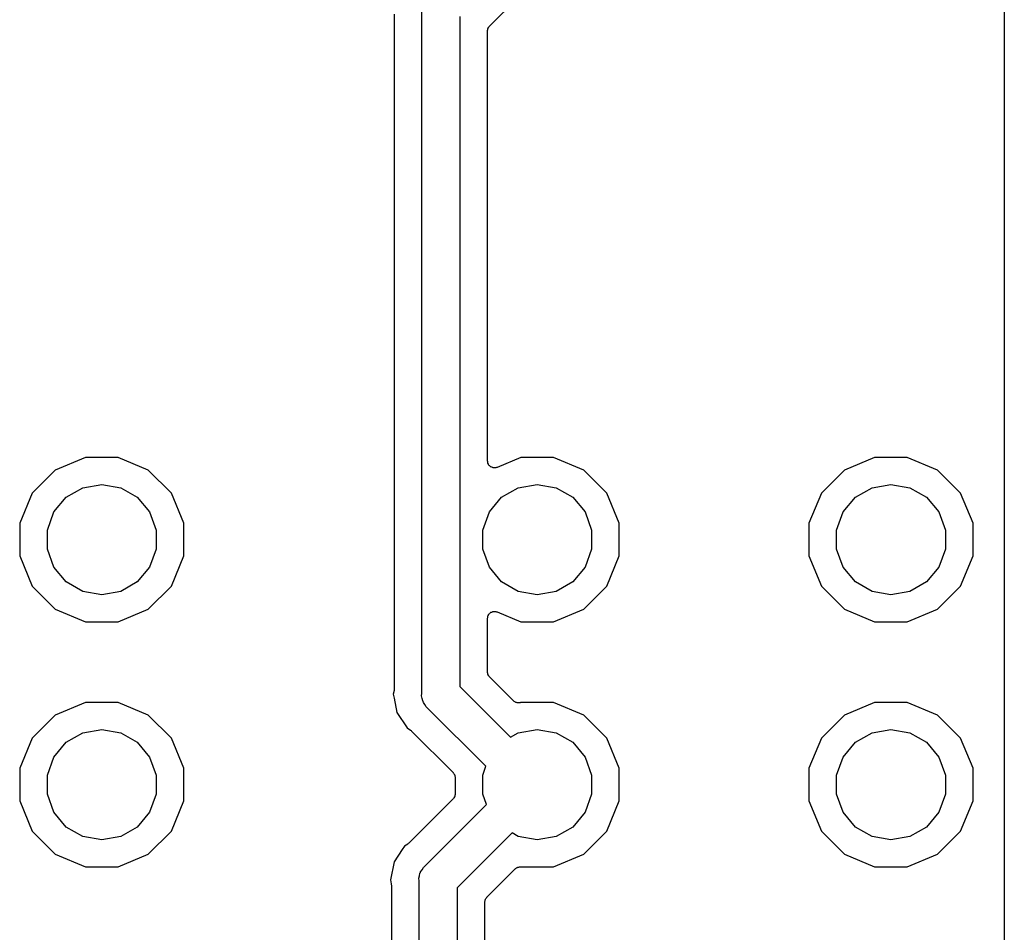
# Model space of a CAD drawing. Extents: x 66 to 115.1, y -104 to -36.9.
# Tile 4 of 8: x 97 to 115.1, y -87.2 to -70.5. Entities that reach past the tile are written whole.
import ezdxf

# ---------------------------------------------------------------- set-up
doc = ezdxf.new("R2010")
doc.units = 0
doc.header["$MEASUREMENT"] = 0
doc.layers.add('BLACK', color=7, linetype='CONTINUOUS')

msp = doc.modelspace()

# ---------------------------------------------------------------- linework, layer by layer
at = {"layer": 'BLACK', "linetype": 'CONTINUOUS'}
for p, q in [((115.082, -37.075), (115.082, -103.605)), ((105.625, -70.5682), (106.148, -70.0452)), ((103.872, -70.347), (103.872, -82.743)), ((104.38, -82.8247), (104.38, -70.2653)), ((105.08, -70.395), (105.08, -82.695)), ((105.588, -70.6469), (105.593, -70.6309)), ((105.589, -70.6525), (105.588, -70.6469)), ((105.588, -70.658), (105.589, -70.6525)), ((105.588, -78.5554), (105.588, -70.658)), ((105.593, -70.6309), (105.596, -70.6146)), ((105.596, -70.6146), (105.598, -70.6097)), ((105.598, -70.6097), (105.6, -70.6043)), ((105.6, -70.6043), (105.609, -70.5907)), ((105.609, -70.5907), (105.618, -70.5764)), ((105.618, -70.5764), (105.622, -70.5728)), ((105.622, -70.5728), (105.625, -70.5682)), ((98.2, -78.492), (97.6458, -78.7216)), ((98.8, -78.492), (98.2, -78.492)), ((99.3542, -78.7216), (98.8, -78.492)), ((106.2, -78.492), (105.764, -78.6728)), ((106.8, -78.492), (106.2, -78.492)), ((107.354, -78.7216), (106.8, -78.492)), ((112.7, -78.492), (112.146, -78.7216)), ((113.3, -78.492), (112.7, -78.492)), ((113.854, -78.7216), (113.3, -78.492)), ((105.59, -78.5691), (105.588, -78.5554)), ((105.591, -78.5829), (105.59, -78.5691)), ((105.594, -78.5907), (105.591, -78.5829)), ((105.596, -78.5989), (105.594, -78.5907)), ((105.603, -78.6109), (105.596, -78.5989)), ((105.608, -78.6237), (105.603, -78.6109)), ((105.614, -78.6298), (105.608, -78.6237)), ((105.618, -78.6371), (105.614, -78.6298)), ((105.628, -78.646), (105.618, -78.6371)), ((105.638, -78.6562), (105.628, -78.646)), ((105.645, -78.6601), (105.638, -78.6562)), ((105.651, -78.6654), (105.645, -78.6601)), ((105.665, -78.6702), (105.651, -78.6654)), ((105.677, -78.6766), (105.665, -78.6702)), ((105.685, -78.6777), (105.677, -78.6766)), ((105.693, -78.6805), (105.685, -78.6777)), ((105.707, -78.6805), (105.693, -78.6805)), ((105.721, -78.6823), (105.707, -78.6805)), ((105.729, -78.6805), (105.721, -78.6823)), ((105.737, -78.6805), (105.729, -78.6805)), ((105.75, -78.6758), (105.737, -78.6805)), ((105.764, -78.6728), (105.75, -78.6758)), ((97.6458, -78.7216), (97.2216, -79.1458)), ((99.7784, -79.1458), (99.3542, -78.7216)), ((107.778, -79.1458), (107.354, -78.7216)), ((112.146, -78.7216), (111.722, -79.1458)), ((114.278, -79.1458), (113.854, -78.7216)), ((97.8473, -79.2221), (98.1527, -79.0458)), ((98.1527, -79.0458), (98.5, -78.9846)), ((98.5, -78.9846), (98.8473, -79.0458)), ((98.8473, -79.0458), (99.1527, -79.2221)), ((105.847, -79.2221), (106.153, -79.0458)), ((106.153, -79.0458), (106.5, -78.9846)), ((106.5, -78.9846), (106.847, -79.0458)), ((106.847, -79.0458), (107.153, -79.2221)), ((112.347, -79.2221), (112.653, -79.0458)), ((112.653, -79.0458), (113, -78.9846)), ((113, -78.9846), (113.347, -79.0458)), ((113.347, -79.0458), (113.653, -79.2221)), ((97.2216, -79.1458), (96.992, -79.7)), ((97.6206, -79.4923), (97.8473, -79.2221)), ((99.1527, -79.2221), (99.3794, -79.4923)), ((100.008, -79.7), (99.7784, -79.1458)), ((105.621, -79.4923), (105.847, -79.2221)), ((107.153, -79.2221), (107.379, -79.4923)), ((108.008, -79.7), (107.778, -79.1458)), ((111.722, -79.1458), (111.492, -79.7)), ((112.121, -79.4923), (112.347, -79.2221)), ((113.653, -79.2221), (113.879, -79.4923)), ((114.508, -79.7), (114.278, -79.1458)), ((97.5, -79.8237), (97.6206, -79.4923)), ((99.3794, -79.4923), (99.5, -79.8237)), ((105.5, -79.8237), (105.621, -79.4923)), ((107.379, -79.4923), (107.5, -79.8237)), ((112, -79.8237), (112.121, -79.4923)), ((113.879, -79.4923), (114, -79.8237)), ((96.992, -79.7), (96.992, -80.3)), ((100.008, -80.3), (100.008, -79.7)), ((108.008, -80.3), (108.008, -79.7)), ((111.492, -79.7), (111.492, -80.3)), ((114.508, -80.3), (114.508, -79.7)), ((97.5, -80.1763), (97.5, -79.8237)), ((99.5, -79.8237), (99.5, -80.1763)), ((105.5, -80.1763), (105.5, -79.8237)), ((107.5, -79.8237), (107.5, -80.1763)), ((112, -80.1763), (112, -79.8237)), ((114, -79.8237), (114, -80.1763)), ((96.992, -80.3), (97.2216, -80.8542)), ((97.6206, -80.5077), (97.5, -80.1763)), ((99.5, -80.1763), (99.3794, -80.5077)), ((99.7784, -80.8542), (100.008, -80.3)), ((105.621, -80.5077), (105.5, -80.1763)), ((107.5, -80.1763), (107.379, -80.5077)), ((107.778, -80.8542), (108.008, -80.3)), ((111.492, -80.3), (111.722, -80.8542)), ((112.121, -80.5077), (112, -80.1763)), ((114, -80.1763), (113.879, -80.5077)), ((114.278, -80.8542), (114.508, -80.3)), ((97.8473, -80.7779), (97.6206, -80.5077)), ((99.3794, -80.5077), (99.1527, -80.7779)), ((105.847, -80.7779), (105.621, -80.5077)), ((107.379, -80.5077), (107.153, -80.7779)), ((112.347, -80.7779), (112.121, -80.5077)), ((113.879, -80.5077), (113.653, -80.7779)), ((97.2216, -80.8542), (97.6458, -81.2784)), ((98.1527, -80.9542), (97.8473, -80.7779)), ((99.1527, -80.7779), (98.8473, -80.9542)), ((99.3542, -81.2784), (99.7784, -80.8542)), ((106.153, -80.9542), (105.847, -80.7779)), ((107.153, -80.7779), (106.847, -80.9542)), ((107.354, -81.2784), (107.778, -80.8542)), ((111.722, -80.8542), (112.146, -81.2784)), ((112.653, -80.9542), (112.347, -80.7779)), ((113.653, -80.7779), (113.347, -80.9542)), ((113.854, -81.2784), (114.278, -80.8542)), ((98.5, -81.0154), (98.1527, -80.9542)), ((98.8473, -80.9542), (98.5, -81.0154)), ((106.5, -81.0154), (106.153, -80.9542)), ((106.847, -80.9542), (106.5, -81.0154)), ((113, -81.0154), (112.653, -80.9542)), ((113.347, -80.9542), (113, -81.0154)), ((97.6458, -81.2784), (98.2, -81.508)), ((98.8, -81.508), (99.3542, -81.2784)), ((105.594, -81.4093), (105.596, -81.4011)), ((105.596, -81.4011), (105.603, -81.3891)), ((105.603, -81.3891), (105.608, -81.3763)), ((105.608, -81.3763), (105.614, -81.3702)), ((105.614, -81.3702), (105.618, -81.3629)), ((105.618, -81.3629), (105.628, -81.354)), ((105.628, -81.354), (105.638, -81.3438)), ((105.638, -81.3438), (105.645, -81.3399)), ((105.645, -81.3399), (105.651, -81.3346)), ((105.651, -81.3346), (105.665, -81.3298)), ((105.665, -81.3298), (105.677, -81.3234)), ((105.677, -81.3234), (105.685, -81.3223)), ((105.685, -81.3223), (105.693, -81.3195)), ((105.693, -81.3195), (105.707, -81.3195)), ((105.707, -81.3195), (105.721, -81.3177)), ((105.721, -81.3177), (105.729, -81.3195)), ((105.729, -81.3195), (105.737, -81.3195)), ((105.737, -81.3195), (105.75, -81.3242)), ((105.75, -81.3242), (105.764, -81.3272)), ((105.764, -81.3272), (106.2, -81.508)), ((106.8, -81.508), (107.354, -81.2784)), ((112.146, -81.2784), (112.7, -81.508)), ((113.3, -81.508), (113.854, -81.2784)), ((98.2, -81.508), (98.8, -81.508)), ((105.588, -81.4446), (105.59, -81.4309)), ((105.588, -82.432), (105.588, -81.4446)), ((105.59, -81.4309), (105.591, -81.4171)), ((105.591, -81.4171), (105.594, -81.4093)), ((106.2, -81.508), (106.8, -81.508)), ((112.7, -81.508), (113.3, -81.508)), ((105.589, -82.4375), (105.588, -82.432)), ((105.588, -82.4431), (105.589, -82.4375)), ((105.593, -82.4591), (105.588, -82.4431)), ((105.596, -82.4754), (105.593, -82.4591)), ((105.598, -82.4803), (105.596, -82.4754)), ((105.6, -82.4857), (105.598, -82.4803)), ((105.609, -82.4993), (105.6, -82.4857)), ((105.618, -82.5136), (105.609, -82.4993)), ((105.622, -82.5172), (105.618, -82.5136)), ((105.625, -82.5218), (105.622, -82.5172)), ((106.066, -82.9626), (105.625, -82.5218)), ((103.87, -82.7678), (103.855, -82.84)), ((103.855, -82.84), (103.87, -82.9122)), ((103.872, -82.743), (103.87, -82.7553)), ((103.87, -82.7553), (103.87, -82.7678)), ((104.376, -82.871), (104.38, -82.8247)), ((105.08, -82.695), (106.012, -83.627)), ((98.2, -82.992), (97.6458, -83.2216)), ((98.8, -82.992), (98.2, -82.992)), ((99.3542, -83.2216), (98.8, -82.992)), ((103.87, -82.9122), (103.87, -82.9122)), ((103.87, -82.9122), (103.922, -83.1748)), ((104.388, -82.9158), (104.376, -82.871)), ((104.396, -82.9616), (104.388, -82.9158)), ((104.404, -82.9751), (104.396, -82.9616)), ((104.408, -82.9902), (104.404, -82.9751)), ((104.435, -83.0282), (104.408, -82.9902)), ((104.458, -83.0684), (104.435, -83.0282)), ((106.073, -82.9674), (106.066, -82.9626)), ((106.079, -82.9736), (106.073, -82.9674)), ((106.091, -82.98), (106.079, -82.9736)), ((106.102, -82.9879), (106.091, -82.98)), ((106.11, -82.9901), (106.102, -82.9879)), ((106.118, -82.994), (106.11, -82.9901)), ((106.131, -82.9958), (106.118, -82.994)), ((106.145, -82.9994), (106.131, -82.9958)), ((106.153, -82.9986), (106.145, -82.9994)), ((106.161, -82.9997), (106.153, -82.9986)), ((106.175, -82.9967), (106.161, -82.9997)), ((106.189, -82.9955), (106.175, -82.9967)), ((106.196, -82.992), (106.189, -82.9955)), ((106.8, -82.992), (106.196, -82.992)), ((107.354, -83.2216), (106.8, -82.992)), ((112.7, -82.992), (112.146, -83.2216)), ((113.3, -82.992), (112.7, -82.992)), ((113.854, -83.2216), (113.3, -82.992)), ((103.922, -83.1748), (104.111, -83.4586)), ((104.493, -83.0983), (104.458, -83.0684)), ((105.558, -84.1633), (104.493, -83.0983)), ((97.6458, -83.2216), (97.2216, -83.6458)), ((99.7784, -83.6458), (99.3542, -83.2216)), ((107.778, -83.6458), (107.354, -83.2216)), ((112.146, -83.2216), (111.722, -83.6458)), ((114.278, -83.6458), (113.854, -83.2216)), ((97.8473, -83.7221), (98.1527, -83.5458)), ((98.1527, -83.5458), (98.5, -83.4846)), ((98.5, -83.4846), (98.8473, -83.5458)), ((98.8473, -83.5458), (99.1527, -83.7221)), ((104.111, -83.4586), (104.173, -83.4995)), ((104.173, -83.4995), (104.182, -83.5081)), ((104.182, -83.5081), (104.192, -83.5153)), ((104.192, -83.5153), (104.955, -84.2782)), ((106.012, -83.627), (106.153, -83.5458)), ((106.153, -83.5458), (106.5, -83.4846)), ((106.5, -83.4846), (106.847, -83.5458)), ((106.847, -83.5458), (107.153, -83.7221)), ((112.347, -83.7221), (112.653, -83.5458)), ((112.653, -83.5458), (113, -83.4846)), ((113, -83.4846), (113.347, -83.5458)), ((113.347, -83.5458), (113.653, -83.7221)), ((97.2216, -83.6458), (96.992, -84.2)), ((97.6206, -83.9923), (97.8473, -83.7221)), ((99.1527, -83.7221), (99.3794, -83.9923)), ((100.008, -84.2), (99.7784, -83.6458)), ((107.153, -83.7221), (107.379, -83.9923)), ((108.008, -84.2), (107.778, -83.6458)), ((111.722, -83.6458), (111.492, -84.2)), ((112.121, -83.9923), (112.347, -83.7221)), ((113.653, -83.7221), (113.879, -83.9923)), ((114.508, -84.2), (114.278, -83.6458)), ((97.5, -84.3237), (97.6206, -83.9923)), ((99.3794, -83.9923), (99.5, -84.3237)), ((107.379, -83.9923), (107.5, -84.3237)), ((112, -84.3237), (112.121, -83.9923)), ((113.879, -83.9923), (114, -84.3237)), ((96.992, -84.2), (96.992, -84.8)), ((100.008, -84.8), (100.008, -84.2)), ((104.955, -84.2782), (104.958, -84.2828)), ((104.958, -84.2828), (104.962, -84.2864)), ((104.962, -84.2864), (104.971, -84.3007)), ((105.5, -84.3237), (105.558, -84.1633)), ((108.008, -84.8), (108.008, -84.2)), ((111.492, -84.2), (111.492, -84.8)), ((114.508, -84.8), (114.508, -84.2)), ((97.5, -84.6763), (97.5, -84.3237)), ((99.5, -84.3237), (99.5, -84.6763)), ((104.971, -84.3007), (104.98, -84.3143)), ((104.98, -84.3143), (104.982, -84.3197)), ((104.982, -84.3197), (104.984, -84.3246)), ((104.984, -84.3246), (104.987, -84.3409)), ((104.987, -84.3409), (104.992, -84.3569)), ((104.992, -84.3569), (104.991, -84.3625)), ((104.991, -84.3625), (104.992, -84.368)), ((104.992, -84.368), (104.992, -84.672)), ((105.5, -84.6763), (105.5, -84.3237)), ((107.5, -84.3237), (107.5, -84.6763)), ((112, -84.6763), (112, -84.3237)), ((114, -84.3237), (114, -84.6763)), ((96.992, -84.8), (97.2216, -85.3542)), ((97.6206, -85.0077), (97.5, -84.6763)), ((99.5, -84.6763), (99.3794, -85.0077)), ((99.7784, -85.3542), (100.008, -84.8)), ((104.955, -84.7618), (104.142, -85.5747)), ((104.958, -84.7572), (104.955, -84.7618)), ((104.962, -84.7536), (104.958, -84.7572)), ((104.971, -84.7393), (104.962, -84.7536)), ((104.98, -84.7257), (104.971, -84.7393)), ((104.982, -84.7203), (104.98, -84.7257)), ((104.984, -84.7154), (104.982, -84.7203)), ((104.987, -84.6991), (104.984, -84.7154)), ((104.992, -84.6831), (104.987, -84.6991)), ((104.992, -84.672), (104.991, -84.6775)), ((104.991, -84.6775), (104.992, -84.6831)), ((105.569, -84.866), (105.5, -84.6763)), ((107.5, -84.6763), (107.379, -85.0077)), ((107.778, -85.3542), (108.008, -84.8)), ((111.492, -84.8), (111.722, -85.3542)), ((112.121, -85.0077), (112, -84.6763)), ((114, -84.6763), (113.879, -85.0077)), ((114.278, -85.3542), (114.508, -84.8)), ((97.8473, -85.2779), (97.6206, -85.0077)), ((99.3794, -85.0077), (99.1527, -85.2779)), ((104.443, -85.9917), (105.569, -84.866)), ((107.379, -85.0077), (107.153, -85.2779)), ((112.347, -85.2779), (112.121, -85.0077)), ((113.879, -85.0077), (113.653, -85.2779)), ((97.2216, -85.3542), (97.6458, -85.7784)), ((98.1527, -85.4542), (97.8473, -85.2779)), ((99.1527, -85.2779), (98.8473, -85.4542)), ((99.3542, -85.7784), (99.7784, -85.3542)), ((107.153, -85.2779), (106.847, -85.4542)), ((107.354, -85.7784), (107.778, -85.3542)), ((111.722, -85.3542), (112.146, -85.7784)), ((112.653, -85.4542), (112.347, -85.2779)), ((113.653, -85.2779), (113.347, -85.4542)), ((113.854, -85.7784), (114.278, -85.3542)), ((98.5, -85.5154), (98.1527, -85.4542)), ((98.8473, -85.4542), (98.5, -85.5154)), ((106.037, -85.3876), (105.03, -86.395)), ((106.153, -85.4542), (106.037, -85.3876)), ((106.5, -85.5154), (106.153, -85.4542)), ((106.847, -85.4542), (106.5, -85.5154)), ((113, -85.5154), (112.653, -85.4542)), ((113.347, -85.4542), (113, -85.5154)), ((104.02, -85.6927), (103.872, -85.9152)), ((104.021, -85.6927), (104.02, -85.6927)), ((104.061, -85.6314), (104.021, -85.6927)), ((104.123, -85.5905), (104.061, -85.6314)), ((104.132, -85.5819), (104.123, -85.5905)), ((104.142, -85.5747), (104.132, -85.5819)), ((97.6458, -85.7784), (98.2, -86.008)), ((98.8, -86.008), (99.3542, -85.7784)), ((103.872, -85.9152), (103.805, -86.25)), ((106.8, -86.008), (107.354, -85.7784)), ((112.146, -85.7784), (112.7, -86.008)), ((113.3, -86.008), (113.854, -85.7784)), ((98.2, -86.008), (98.8, -86.008)), ((104.354, -86.1149), (104.358, -86.0998)), ((104.358, -86.0998), (104.385, -86.0618)), ((104.385, -86.0618), (104.408, -86.0216)), ((104.408, -86.0216), (104.443, -85.9917)), ((105.575, -86.5682), (106.098, -86.0452)), ((106.098, -86.0452), (106.103, -86.042)), ((106.103, -86.042), (106.106, -86.0377)), ((106.106, -86.0377), (106.121, -86.0294)), ((106.121, -86.0294), (106.134, -86.0199)), ((106.134, -86.0199), (106.14, -86.0185)), ((106.14, -86.0185), (106.145, -86.0157)), ((106.145, -86.0157), (106.161, -86.0128)), ((106.161, -86.0128), (106.177, -86.0085)), ((106.177, -86.0085), (106.182, -86.009)), ((106.182, -86.009), (106.188, -86.008)), ((106.188, -86.008), (106.8, -86.008)), ((112.7, -86.008), (113.3, -86.008)), ((103.805, -86.25), (103.82, -86.3222)), ((104.326, -86.219), (104.338, -86.1742)), ((104.33, -86.2653), (104.326, -86.219)), ((104.33, -98.8247), (104.33, -86.2653)), ((104.338, -86.1742), (104.346, -86.1284)), ((104.346, -86.1284), (104.354, -86.1149)), ((103.82, -86.3222), (103.82, -86.3347)), ((103.82, -86.3347), (103.822, -86.347)), ((103.822, -86.347), (103.822, -98.743)), ((105.03, -86.395), (105.03, -98.695)), ((105.538, -86.6469), (105.543, -86.6309)), ((105.539, -86.6525), (105.538, -86.6469)), ((105.543, -86.6309), (105.546, -86.6146)), ((105.546, -86.6146), (105.548, -86.6097)), ((105.548, -86.6097), (105.55, -86.6043)), ((105.55, -86.6043), (105.559, -86.5907)), ((105.559, -86.5907), (105.568, -86.5764)), ((105.568, -86.5764), (105.572, -86.5728)), ((105.572, -86.5728), (105.575, -86.5682)), ((105.538, -86.658), (105.539, -86.6525)), ((105.538, -94.5762), (105.538, -86.658))]:
    msp.add_line(p, q, dxfattribs=at)

doc.saveas('drawing.dxf')
